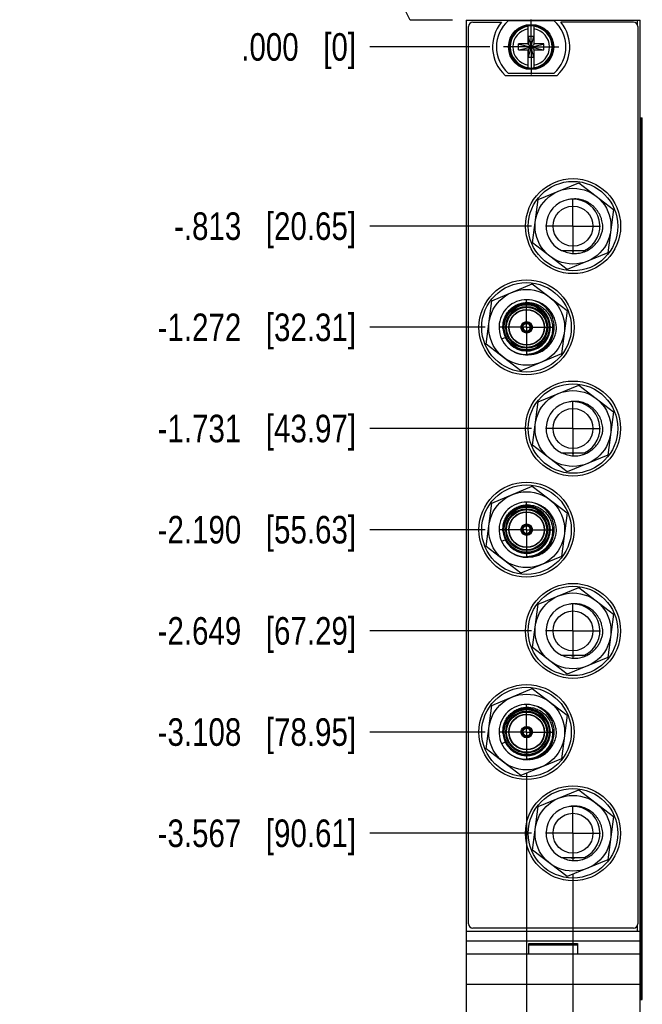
# Model space of a CAD drawing. Header units: inches. Extents: x 0.2 to 16.8, y 0.2 to 10.8.
# Tile 2 of 22: x 2 to 4.8, y 3.8 to 8.2. Entities that reach past the tile are written whole.
import ezdxf

# ---------------------------------------------------------------- set-up
doc = ezdxf.new("R2010")
doc.units = ezdxf.units.IN
doc.header["$LTSCALE"] = 0.935
doc.header["$MEASUREMENT"] = 0
doc.linetypes.add('CENTER', pattern=[0.6, 0.375, -0.075, 0.075, -0.075])
doc.layers.get('0').update_dxf_attribs({"linetype": 'CONTINUOUS'})
doc.layers.add('DEFAULT_1', color=7, linetype='CENTER')
doc.layers.add('DIMENSIONS', color=7, linetype='CONTINUOUS')
doc.styles.get("Standard").update_dxf_attribs({"font": 'txt', "width": 0.8})
doc.dimstyles.new('DIMSTYLE_1', dxfattribs={"dimtxt": 0.125, "dimasz": 0.18, "dimexe": 0.18, "dimexo": 0.0625, "dimgap": 0.09, "dimtad": 0, "dimtih": 1, "dimtoh": 1, "dimdec": 3, "dimzin": 4, "dimdsep": 46, "dimtxsty": 'STANDARD', "dimblk": '_FILLED', "dimblk1": '_FILLED', "dimblk2": '_FILLED', "dimcen": 0.09, "dimadec": 0, "dimazin": 0, "dimtp": 0.01, "dimtm": 0.01, "dimtfac": 1, "dimtdec": 3, "dimtofl": 0, "dimtmove": 0, "dimatfit": 3, "dimldrblk": '_FILLED', "dimfxl": 1, "dimtolj": 1, "dimtzin": 4, "dimarcsym": 0})

# ---------------------------------------------------------------- blocks, each defined once
blk = doc.blocks.new('*D0')
at = {"layer": 'DIMENSIONS', "color": 2, "linetype": 'CONTINUOUS'}
for p, q in [((3.6612, 8.4656), (3.5902, 8.4656)), ((3.7726, 8.243), (3.6612, 8.4656)), ((3.9652, 8.243), (3.7726, 8.243))]:
    blk.add_line(p, q, dxfattribs=at)
at = {"layer": 'DIMENSIONS', "color": 2, "linetype": 'CONTINUOUS', "insert": (3.5277, 8.5281), "char_height": 0.125, "width": 1.025, "attachment_point": 3, "line_spacing_factor": 0.9}
blk.add_mtext('.122{\\Ftxt.shx;\\W1.000000;\\H0.125000; }[3.1]', dxfattribs=at)
blk = doc.blocks.new('_FILLED')
at = {"color": 0, "linetype": 'BYBLOCK'}
blk.add_solid([(0, 0), (-1, 0.174), (-1, -0.174)], dxfattribs=at)
blk = doc.blocks.new('*D1')
at = {"layer": 'DIMENSIONS', "color": 2, "linetype": 'CONTINUOUS'}
blk.add_line((4.1341, 8.1209), (3.5902, 8.1209), dxfattribs=at)
at = {"layer": 'DIMENSIONS', "color": 2, "linetype": 'CONTINUOUS', "insert": (3.5277, 8.1834), "char_height": 0.125, "width": 0.825, "attachment_point": 3, "line_spacing_factor": 0.9}
blk.add_mtext('.000{\\Ftxt.shx;\\W1.000000;\\H0.125000; }[0]', dxfattribs=at)
blk = doc.blocks.new('*D2')
at = {"layer": 'DIMENSIONS', "color": 2, "linetype": 'CONTINUOUS'}
blk.add_line((4.3238, 7.3079), (3.5902, 7.3079), dxfattribs=at)
at = {"layer": 'DIMENSIONS', "color": 2, "linetype": 'CONTINUOUS', "insert": (3.5277, 7.3704), "char_height": 0.125, "width": 1.325, "attachment_point": 3, "line_spacing_factor": 0.9}
blk.add_mtext('-.813{\\Ftxt.shx;\\W1.000000;\\H0.125000; }[20.65]', dxfattribs=at)
blk = doc.blocks.new('*D3')
at = {"layer": 'DIMENSIONS', "color": 2, "linetype": 'CONTINUOUS'}
blk.add_line((4.1136, 6.8489), (3.5902, 6.8489), dxfattribs=at)
at = {"layer": 'DIMENSIONS', "color": 2, "linetype": 'CONTINUOUS', "insert": (3.5277, 6.9114), "char_height": 0.125, "width": 1.425, "attachment_point": 3, "line_spacing_factor": 0.9}
blk.add_mtext('-1.272{\\Ftxt.shx;\\W1.000000;\\H0.125000; }[32.31]', dxfattribs=at)
blk = doc.blocks.new('*D4')
at = {"layer": 'DIMENSIONS', "color": 2, "linetype": 'CONTINUOUS'}
blk.add_line((4.3238, 6.3898), (3.5902, 6.3898), dxfattribs=at)
at = {"layer": 'DIMENSIONS', "color": 2, "linetype": 'CONTINUOUS', "insert": (3.5277, 6.4523), "char_height": 0.125, "width": 1.425, "attachment_point": 3, "line_spacing_factor": 0.9}
blk.add_mtext('-1.731{\\Ftxt.shx;\\W1.000000;\\H0.125000; }[43.97]', dxfattribs=at)
blk = doc.blocks.new('*D5')
at = {"layer": 'DIMENSIONS', "color": 2, "linetype": 'CONTINUOUS'}
blk.add_line((4.1136, 5.9308), (3.5902, 5.9308), dxfattribs=at)
at = {"layer": 'DIMENSIONS', "color": 2, "linetype": 'CONTINUOUS', "insert": (3.5277, 5.9933), "char_height": 0.125, "width": 1.425, "attachment_point": 3, "line_spacing_factor": 0.9}
blk.add_mtext('-2.190{\\Ftxt.shx;\\W1.000000;\\H0.125000; }[55.63]', dxfattribs=at)
blk = doc.blocks.new('*D6')
at = {"layer": 'DIMENSIONS', "color": 2, "linetype": 'CONTINUOUS'}
blk.add_line((4.3238, 5.4717), (3.5902, 5.4717), dxfattribs=at)
at = {"layer": 'DIMENSIONS', "color": 2, "linetype": 'CONTINUOUS', "insert": (3.5277, 5.5342), "char_height": 0.125, "width": 1.425, "attachment_point": 3, "line_spacing_factor": 0.9}
blk.add_mtext('-2.649{\\Ftxt.shx;\\W1.000000;\\H0.125000; }[67.29]', dxfattribs=at)
blk = doc.blocks.new('*D7')
at = {"layer": 'DIMENSIONS', "color": 2, "linetype": 'CONTINUOUS'}
blk.add_line((4.1136, 5.0127), (3.5902, 5.0127), dxfattribs=at)
at = {"layer": 'DIMENSIONS', "color": 2, "linetype": 'CONTINUOUS', "insert": (3.5277, 5.0752), "char_height": 0.125, "width": 1.425, "attachment_point": 3, "line_spacing_factor": 0.9}
blk.add_mtext('-3.108{\\Ftxt.shx;\\W1.000000;\\H0.125000; }[78.95]', dxfattribs=at)
blk = doc.blocks.new('*D8')
at = {"layer": 'DIMENSIONS', "color": 2, "linetype": 'CONTINUOUS'}
blk.add_line((4.3238, 4.5536), (3.5902, 4.5536), dxfattribs=at)
at = {"layer": 'DIMENSIONS', "color": 2, "linetype": 'CONTINUOUS', "insert": (3.5277, 4.6161), "char_height": 0.125, "width": 1.425, "attachment_point": 3, "line_spacing_factor": 0.9}
blk.add_mtext('-3.567{\\Ftxt.shx;\\W1.000000;\\H0.125000; }[90.61]', dxfattribs=at)
blk = doc.blocks.new('*D9')
at = {"layer": 'DIMENSIONS', "color": 2, "linetype": 'CONTINUOUS'}
blk.add_line((4.1341, 3.3002), (3.5902, 3.3002), dxfattribs=at)
at = {"layer": 'DIMENSIONS', "color": 2, "linetype": 'CONTINUOUS', "insert": (3.5277, 3.3627), "char_height": 0.125, "width": 1.525, "attachment_point": 3, "line_spacing_factor": 0.9}
blk.add_mtext('-4.821{\\Ftxt.shx;\\W1.000000;\\H0.125000; }[122.45]', dxfattribs=at)
blk = doc.blocks.new('*D12')
at = {"layer": 'DIMENSIONS', "color": 2, "linetype": 'CONTINUOUS'}
blk.add_line((4.0277, 8.3055), (4.0277, 8.6805), dxfattribs=at)
at = {"layer": 'DIMENSIONS', "color": 2, "linetype": 'CONTINUOUS', "insert": (3.9652, 8.743), "char_height": 0.125, "width": 1.225, "attachment_point": 1, "rotation": 90, "line_spacing_factor": 0.9}
blk.add_mtext('-.294{\\Ftxt.shx;\\W1.000000;\\H0.125000; }[7.47]', dxfattribs=at)
blk = doc.blocks.new('*D13')
at = {"layer": 'DIMENSIONS', "color": 2, "linetype": 'CONTINUOUS'}
blk.add_line((4.5114, 4.366), (4.5114, 2.6677), dxfattribs=at)
at = {"layer": 'DIMENSIONS', "color": 2, "linetype": 'CONTINUOUS', "insert": (4.4489, 2.6052), "char_height": 0.125, "width": 1.425, "attachment_point": 3, "rotation": 90, "line_spacing_factor": 0.9}
blk.add_mtext('4X .190{\\Ftxt.shx;\\W1.000000;\\H0.125000; }[4.82]', dxfattribs=at)
blk = doc.blocks.new('*D14')
at = {"layer": 'DIMENSIONS', "color": 2, "linetype": 'CONTINUOUS'}
blk.add_line((4.3012, 4.8251), (4.3012, 2.6677), dxfattribs=at)
at = {"layer": 'DIMENSIONS', "color": 2, "linetype": 'CONTINUOUS', "insert": (4.2387, 2.6052), "char_height": 0.125, "width": 1.425, "attachment_point": 3, "rotation": 90, "line_spacing_factor": 0.9}
blk.add_mtext('3X .021{\\Ftxt.shx;\\W1.000000;\\H0.125000; }[0.52]', dxfattribs=at)

msp = doc.modelspace()

# ---------------------------------------------------------------- linework, layer by layer
at = {"color": 7, "linetype": 'CONTINUOUS'}
for p, q in [((4.0277, 8.243), (4.0277, 3.1052)), ((4.0277, 8.243), (4.8157, 8.243)), ((4.0577, 8.2329), (4.1873, 8.2329)), ((4.4255, 8.2394), (4.218, 8.2394)), ((4.7857, 8.2329), (4.4562, 8.2329)), ((4.8157, 3.1052), (4.8157, 8.243)), ((4.0377, 4.1429), (4.0377, 8.2129)), ((4.308, 8.1327), (4.308, 8.2156)), ((4.3355, 8.1327), (4.3355, 8.2156)), ((4.8057, 8.2129), (4.8057, 4.1429)), ((4.2647, 8.1072), (4.2647, 8.1347)), ((4.308, 8.1347), (4.2647, 8.1347)), ((4.2678, 8.1079), (4.3757, 8.134)), ((4.2678, 8.134), (4.3757, 8.1079)), ((4.308, 8.1327), (4.31, 8.1327)), ((4.31, 8.0724), (4.3335, 8.1695)), ((4.31, 8.1327), (4.31, 8.1695)), ((4.3335, 8.0724), (4.31, 8.1695)), ((4.31, 8.1695), (4.3335, 8.1695)), ((4.31, 8.1092), (4.3335, 8.1327)), ((4.3335, 8.1092), (4.31, 8.1327)), ((4.3335, 8.1695), (4.3335, 8.1327)), ((4.3335, 8.1327), (4.3355, 8.1327)), ((4.3788, 8.1347), (4.3355, 8.1347)), ((4.3788, 8.1072), (4.3788, 8.1347)), ((4.2647, 8.1072), (4.308, 8.1072)), ((4.308, 8.0263), (4.308, 8.1092)), ((4.31, 8.1092), (4.308, 8.1092)), ((4.31, 8.0724), (4.31, 8.1092)), ((4.3335, 8.1092), (4.3335, 8.0724)), ((4.3355, 8.1092), (4.3335, 8.1092)), ((4.3355, 8.0263), (4.3355, 8.1092)), ((4.3355, 8.1072), (4.3788, 8.1072)), ((4.3335, 8.0724), (4.31, 8.0724)), ((4.218, 8.0024), (4.4255, 8.0024)), ((4.2035, 7.9919), (4.44, 7.9919)), ((4.8157, 7.8), (4.8254, 7.8)), ((4.8256, 3.8), (4.8256, 7.8)), ((4.3537, 7.4288), (4.5372, 7.5049)), ((4.5372, 7.5049), (4.6948, 7.384)), ((4.3279, 7.2319), (4.3537, 7.4288)), ((4.6948, 7.384), (4.669, 7.1871)), ((4.4855, 7.111), (4.3279, 7.2319)), ((4.4586, 7.1979), (4.5641, 7.1979)), ((4.669, 7.1871), (4.4855, 7.111)), ((4.2812, 6.8526), (4.2784, 6.8534)), ((4.2792, 6.8564), (4.282, 6.8557)), ((4.2824, 6.8522), (4.2812, 6.8526)), ((4.282, 6.8557), (4.2833, 6.8555)), ((4.2849, 6.8512), (4.2824, 6.8522)), ((4.2833, 6.8555), (4.2846, 6.8552)), ((4.2846, 6.8552), (4.2855, 6.8551)), ((4.2855, 6.8551), (4.2859, 6.855)), ((4.3114, 6.8619), (4.3134, 6.8635)), ((4.3134, 6.8635), (4.3144, 6.8644)), ((4.3144, 6.8594), (4.3142, 6.8591)), ((4.3144, 6.8644), (4.3165, 6.8664)), ((4.315, 6.8601), (4.3144, 6.8594)), ((4.3158, 6.8611), (4.315, 6.8601)), ((4.3167, 6.8621), (4.3158, 6.8611)), ((4.3187, 6.8642), (4.3167, 6.8621)), ((4.3035, 6.8246), (4.3029, 6.8243)), ((4.3037, 6.8322), (4.3035, 6.8326)), ((4.3039, 6.8247), (4.3035, 6.8246)), ((4.304, 6.8313), (4.3037, 6.8322)), ((4.3049, 6.8289), (4.304, 6.8313)), ((4.3057, 6.8261), (4.3049, 6.8289)), ((4.3073, 6.8336), (4.3078, 6.831)), ((4.3078, 6.831), (4.308, 6.8297)), ((4.308, 6.8297), (4.3087, 6.8269)), ((4.3098, 6.8268), (4.311, 6.8266)), ((4.311, 6.8266), (4.3113, 6.8267)), ((4.3113, 6.8267), (4.312, 6.8267)), ((4.3537, 6.5107), (4.5372, 6.5868)), ((4.5372, 6.5868), (4.6948, 6.4659)), ((4.3279, 6.3138), (4.3537, 6.5107)), ((4.6948, 6.4659), (4.669, 6.269)), ((4.4855, 6.1929), (4.3279, 6.3138)), ((4.4586, 6.2798), (4.5641, 6.2798)), ((4.669, 6.269), (4.4855, 6.1929)), ((4.3114, 5.9438), (4.3134, 5.9454)), ((4.3134, 5.9454), (4.3144, 5.9463)), ((4.3144, 5.9413), (4.3142, 5.941)), ((4.3144, 5.9463), (4.3165, 5.9483)), ((4.315, 5.942), (4.3144, 5.9413)), ((4.3158, 5.943), (4.315, 5.942)), ((4.3167, 5.944), (4.3158, 5.943)), ((4.3187, 5.946), (4.3167, 5.944)), ((4.2812, 5.9345), (4.2784, 5.9353)), ((4.2792, 5.9383), (4.282, 5.9376)), ((4.2824, 5.9341), (4.2812, 5.9345)), ((4.282, 5.9376), (4.2833, 5.9373)), ((4.2849, 5.9331), (4.2824, 5.9341)), ((4.2833, 5.9373), (4.2846, 5.9371)), ((4.2846, 5.9371), (4.2855, 5.937)), ((4.2855, 5.937), (4.2859, 5.9369)), ((4.3035, 5.9065), (4.3029, 5.9062)), ((4.3037, 5.9141), (4.3035, 5.9145)), ((4.3039, 5.9066), (4.3035, 5.9065)), ((4.304, 5.9132), (4.3037, 5.9141)), ((4.3049, 5.9108), (4.304, 5.9132)), ((4.3057, 5.908), (4.3049, 5.9108)), ((4.3073, 5.9155), (4.3078, 5.9129)), ((4.3078, 5.9129), (4.308, 5.9116)), ((4.308, 5.9116), (4.3087, 5.9088)), ((4.3098, 5.9087), (4.311, 5.9085)), ((4.311, 5.9085), (4.3113, 5.9086)), ((4.3113, 5.9086), (4.312, 5.9086)), ((4.3537, 5.5926), (4.5372, 5.6686)), ((4.5372, 5.6686), (4.6948, 5.5478)), ((4.3279, 5.3957), (4.3537, 5.5926)), ((4.6948, 5.5478), (4.669, 5.3509)), ((4.4855, 5.2748), (4.3279, 5.3957)), ((4.4586, 5.3617), (4.5641, 5.3617)), ((4.669, 5.3509), (4.4855, 5.2748)), ((4.1436, 5.1335), (4.327, 5.2096)), ((4.327, 5.2096), (4.4847, 5.0887)), ((4.1177, 4.9366), (4.1436, 5.1335)), ((4.4847, 5.0887), (4.4588, 4.8918)), ((4.2812, 5.0164), (4.2784, 5.0171)), ((4.2792, 5.0202), (4.282, 5.0194)), ((4.2824, 5.0159), (4.2812, 5.0164)), ((4.282, 5.0194), (4.2833, 5.0192)), ((4.2849, 5.015), (4.2824, 5.0159)), ((4.2833, 5.0192), (4.2846, 5.019)), ((4.2846, 5.019), (4.2855, 5.0189)), ((4.2855, 5.0189), (4.2859, 5.0188)), ((4.3114, 5.0256), (4.3134, 5.0273)), ((4.3134, 5.0273), (4.3144, 5.0281)), ((4.3144, 5.0232), (4.3142, 5.0229)), ((4.3144, 5.0281), (4.3165, 5.0302)), ((4.315, 5.0239), (4.3144, 5.0232)), ((4.3158, 5.0249), (4.315, 5.0239)), ((4.3167, 5.0259), (4.3158, 5.0249)), ((4.3187, 5.0279), (4.3167, 5.0259)), ((4.3035, 4.9883), (4.3029, 4.9881)), ((4.3037, 4.996), (4.3035, 4.9963)), ((4.3039, 4.9885), (4.3035, 4.9883)), ((4.304, 4.9951), (4.3037, 4.996)), ((4.3049, 4.9926), (4.304, 4.9951)), ((4.3057, 4.9899), (4.3049, 4.9926)), ((4.3073, 4.9974), (4.3078, 4.9948)), ((4.3078, 4.9948), (4.308, 4.9935)), ((4.308, 4.9935), (4.3087, 4.9907)), ((4.3098, 4.9905), (4.311, 4.9904)), ((4.311, 4.9904), (4.3113, 4.9904)), ((4.3113, 4.9904), (4.312, 4.9905)), ((4.2754, 4.8158), (4.1177, 4.9366)), ((4.4588, 4.8918), (4.2754, 4.8158)), ((4.3537, 4.6745), (4.5372, 4.7505)), ((4.5372, 4.7505), (4.6948, 4.6297)), ((4.3279, 4.4775), (4.3537, 4.6745)), ((4.6948, 4.6297), (4.669, 4.4328)), ((4.4855, 4.3567), (4.3279, 4.4775)), ((4.4586, 4.4436), (4.5641, 4.4436)), ((4.669, 4.4328), (4.4855, 4.3567)), ((4.7857, 4.1229), (4.0577, 4.1229)), ((4.8157, 4.1072), (4.0277, 4.1072)), ((4.8157, 4.0642), (4.0277, 4.0642)), ((4.3117, 4.0542), (4.5317, 4.0542)), ((4.3117, 4.0072), (4.3117, 4.0542)), ((4.3117, 4.0472), (4.5317, 4.0472)), ((4.5317, 4.0542), (4.5317, 4.0072)), ((4.0277, 4.0072), (4.8157, 4.0072)), ((4.8157, 3.8672), (4.0277, 3.8672)), ((4.8157, 3.8), (4.8254, 3.8))]:
    msp.add_line(p, q, dxfattribs=at)
at = {"color": 9, "linetype": 'CONTINUOUS'}
for p, q in [((4.8037, 8.2217), (4.8037, 8.243)), ((4.8168, 7.8), (4.8168, 3.8)), ((4.8037, 4.1072), (4.8037, 4.1342))]:
    msp.add_line(p, q, dxfattribs=at)
at = {"color": 6, "linetype": 'CONTINUOUS'}
for p, q in [((4.1436, 6.9697), (4.327, 7.0458)), ((4.327, 7.0458), (4.4847, 6.925)), ((4.1177, 6.7728), (4.1436, 6.9697)), ((4.4847, 6.925), (4.4588, 6.728)), ((4.2754, 6.652), (4.1177, 6.7728)), ((4.4588, 6.728), (4.2754, 6.652)), ((4.1436, 6.0516), (4.327, 6.1277)), ((4.327, 6.1277), (4.4847, 6.0069)), ((4.1177, 5.8547), (4.1436, 6.0516)), ((4.4847, 6.0069), (4.4588, 5.8099)), ((4.2754, 5.7339), (4.1177, 5.8547)), ((4.4588, 5.8099), (4.2754, 5.7339))]:
    msp.add_line(p, q, dxfattribs=at)
at = {"color": 7, "linetype": 'CONTINUOUS'}
for centre, radius in [((4.3217, 8.1209), 0.1025), ((4.3217, 8.1209), 0.098), ((4.5117, 7.3079), 0.2155), ((4.5114, 7.3079), 0.203), ((4.5114, 7.3079), 0.172), ((4.5114, 7.3079), 0.0905), ((4.3006, 6.8489), 0.2155), ((4.3006, 6.8489), 0.203), ((4.3012, 6.8489), 0.106), ((4.3012, 6.8489), 0.091), ((4.3012, 6.8489), 0.081), ((4.3012, 6.8489), 0.0795), ((4.3012, 6.8489), 0.026), ((4.5114, 6.3898), 0.2155), ((4.5114, 6.3898), 0.203), ((4.5114, 6.3898), 0.172), ((4.5114, 6.3898), 0.0905), ((4.3006, 5.9308), 0.2155), ((4.3006, 5.9308), 0.203), ((4.3012, 5.9308), 0.106), ((4.3012, 5.9308), 0.091), ((4.3012, 5.9308), 0.081), ((4.3012, 5.9308), 0.0795), ((4.3012, 5.9308), 0.026), ((4.5114, 5.4717), 0.2155), ((4.5114, 5.4717), 0.203), ((4.5114, 5.4717), 0.172), ((4.5114, 5.4717), 0.0905), ((4.3006, 5.0127), 0.2155), ((4.3006, 5.0127), 0.203), ((4.3012, 5.0127), 0.172), ((4.3012, 5.0127), 0.106), ((4.3012, 5.0127), 0.091), ((4.3012, 5.0127), 0.081), ((4.3012, 5.0127), 0.0795), ((4.3012, 5.0127), 0.026), ((4.5114, 4.5536), 0.2155), ((4.5114, 4.5536), 0.203), ((4.5114, 4.5536), 0.172), ((4.5114, 4.5536), 0.0905)]:
    msp.add_circle(centre, radius, dxfattribs=at)
at = {"color": 6, "linetype": 'CONTINUOUS'}
for centre in [(4.3012, 6.8489), (4.3012, 5.9308)]:
    msp.add_circle(centre, 0.172, dxfattribs=at)
at = {"color": 9, "linetype": 'CONTINUOUS'}
for centre, radius in [((4.3012, 6.8489), 0.102), ((4.3012, 6.8489), 0.095), ((4.3012, 5.9308), 0.102), ((4.3012, 5.9308), 0.095), ((4.3012, 5.0127), 0.102), ((4.3012, 5.0127), 0.095)]:
    msp.add_circle(centre, radius, dxfattribs=at)
at = {"color": 7, "linetype": 'CONTINUOUS'}
for centre, radius, start, end in [((4.0577, 8.2129), 0.02, 90, 180), ((4.3217, 8.1209), 0.175, 140.2082, 227.4886), ((4.3217, 8.1209), 0.1575, 131.203, 228.797), ((4.3217, 8.1209), 0.1575, 311.203, 48.797), ((4.3217, 8.1209), 0.175, 312.5114, 39.7918), ((4.7857, 8.2129), 0.02, 0, 90), ((4.3217, 8.1209), 0.0956, 81.7166, 98.2834), ((4.3217, 8.1209), 0.0956, 261.7166, 278.2834), ((4.5114, 7.3079), 0.122, 295.6256, 244.3744), ((4.5191, 7.3079), 0.1233, 93.638, 100.9197), ((4.5114, 7.3083), 0.1118, 260.9085, 279.0915), ((4.5113, 7.3079), 0.1114, 260.9006, 270.0228), ((4.5113, 7.3087), 0.1122, 270.0051, 279.0669), ((4.3012, 6.8489), 0.125, 240.0027, 232.6661), ((4.3012, 6.8489), 0.1073, 205.1313, 182.6974), ((4.3045, 6.85), 0.1115, 91.7126, 92.2597), ((4.3045, 6.8516), 0.1099, 90.5644, 91.7118), ((4.2999, 6.8553), 0.1065, 186.1835, 197.4389), ((4.2989, 6.8485), 0.0225, 175.9454, 178.5545), ((4.3012, 6.8489), 0.0245, 152.7007, 177.307), ((4.3012, 6.8489), 0.0232, 168.88, 281.12), ((4.3012, 6.8489), 0.0232, 48.88, 161.12), ((4.2995, 6.8504), 0.0226, 149.9396, 154.0486), ((4.3012, 6.8489), 0.0204, 169.421, 280.579), ((4.3012, 6.8489), 0.0204, 49.421, 160.579), ((4.3012, 6.8489), 0.0195, 160.1149, 170.0238), ((4.3012, 6.8489), 0.0165, 171.859, 278.141), ((4.3012, 6.8489), 0.0165, 51.8588, 158.1408), ((4.3012, 6.8489), 0.0165, 291.859, 38.1409), ((4.3012, 6.8489), 0.0204, 289.421, 40.579), ((4.3012, 6.8489), 0.0232, 288.88, 41.12), ((4.3019, 6.851), 0.0226, 55.9514, 60.0615), ((4.3012, 6.8489), 0.0195, 40.1141, 49.9879), ((4.3012, 6.8489), 0.0245, 32.6897, 57.2993), ((4.3033, 6.8496), 0.0226, 29.9259, 34.0483), ((4.3009, 6.849), 0.0251, 335.3289, 354.7651), ((3.3801, 8.6861), 2.0552, 293.1404, 293.6346), ((4.303, 6.8426), 0.1065, 190.3882, 201.6446), ((4.3008, 6.8467), 0.0226, 269.8689, 274.048), ((4.3012, 6.8489), 0.0245, 272.6932, 297.3104), ((4.3012, 6.8489), 0.0195, 280.1124, 289.9389), ((4.3027, 6.8472), 0.0226, 295.9518, 300.0791), ((4.2981, 6.85), 0.124, 234.1764, 271.4534), ((4.5114, 6.3898), 0.122, 295.6256, 244.3744), ((4.5191, 6.3898), 0.1233, 93.638, 100.9197), ((4.5114, 6.3902), 0.1118, 260.9085, 279.0915), ((4.5113, 6.3898), 0.1114, 260.9006, 270.0228), ((4.5113, 6.3906), 0.1122, 270.0051, 279.0669), ((4.3012, 5.9308), 0.125, 240.0027, 232.6661), ((4.3012, 5.9308), 0.1073, 205.1313, 182.6974), ((4.3045, 5.9319), 0.1115, 91.7126, 92.2597), ((4.3045, 5.9335), 0.1099, 90.5644, 91.7118), ((4.3012, 5.9308), 0.0245, 152.7007, 177.307), ((4.3012, 5.9308), 0.0232, 48.88, 161.12), ((4.2995, 5.9322), 0.0226, 149.9396, 154.0486), ((4.3012, 5.9308), 0.0204, 49.421, 160.579), ((4.3012, 5.9308), 0.0165, 51.8588, 158.1408), ((4.3012, 5.9308), 0.0204, 289.421, 40.579), ((4.3012, 5.9308), 0.0232, 288.88, 41.12), ((4.3019, 5.9329), 0.0226, 55.9514, 60.0615), ((4.3012, 5.9308), 0.0195, 40.1141, 49.9879), ((4.3012, 5.9308), 0.0245, 32.6897, 57.2993), ((4.3033, 5.9315), 0.0226, 29.9259, 34.0483), ((4.2999, 5.9372), 0.1065, 186.1835, 197.4389), ((4.303, 5.9245), 0.1065, 190.3882, 201.6446), ((4.2989, 5.9304), 0.0225, 175.9454, 178.5545), ((4.3012, 5.9308), 0.0232, 168.88, 281.12), ((4.3012, 5.9308), 0.0204, 169.421, 280.579), ((4.3012, 5.9308), 0.0195, 160.1149, 170.0238), ((4.3012, 5.9308), 0.0165, 171.859, 278.141), ((4.3008, 5.9286), 0.0226, 269.8689, 274.048), ((4.3012, 5.9308), 0.0245, 272.6932, 297.3104), ((4.3012, 5.9308), 0.0195, 280.1124, 289.9389), ((4.3012, 5.9308), 0.0165, 291.859, 38.1409), ((4.3027, 5.9291), 0.0226, 295.9518, 300.0791), ((4.3009, 5.9308), 0.0251, 335.3289, 354.7651), ((3.3801, 7.768), 2.0552, 293.1404, 293.6346), ((4.2981, 5.9319), 0.124, 234.1764, 271.4534), ((4.5114, 5.4717), 0.122, 295.6256, 244.3744), ((4.5191, 5.4717), 0.1233, 93.638, 100.9197), ((4.5113, 5.4717), 0.1114, 260.9006, 270.0228), ((4.5114, 5.4721), 0.1118, 260.9085, 279.0915), ((4.5113, 5.4725), 0.1122, 270.0051, 279.0669), ((4.3012, 5.0127), 0.125, 240.0027, 232.6661), ((4.3012, 5.0127), 0.1073, 205.1313, 182.6974), ((4.3045, 5.0138), 0.1115, 91.7126, 92.2597), ((4.3045, 5.0154), 0.1099, 90.5644, 91.7118), ((4.2999, 5.0191), 0.1065, 186.1835, 197.4389), ((4.2989, 5.0122), 0.0225, 175.9454, 178.5545), ((4.3012, 5.0127), 0.0245, 152.7007, 177.307), ((4.3012, 5.0127), 0.0232, 168.88, 281.12), ((4.3012, 5.0127), 0.0232, 48.88, 161.12), ((4.2995, 5.0141), 0.0226, 149.9396, 154.0486), ((4.3012, 5.0127), 0.0204, 169.421, 280.579), ((4.3012, 5.0127), 0.0204, 49.421, 160.579), ((4.3012, 5.0127), 0.0195, 160.1149, 170.0238), ((4.3012, 5.0127), 0.0165, 171.859, 278.141), ((4.3012, 5.0127), 0.0165, 51.8588, 158.1408), ((4.3012, 5.0127), 0.0165, 291.859, 38.1409), ((4.3012, 5.0127), 0.0204, 289.421, 40.579), ((4.3012, 5.0127), 0.0232, 288.88, 41.12), ((4.3019, 5.0148), 0.0226, 55.9514, 60.0615), ((4.3012, 5.0127), 0.0195, 40.1141, 49.9879), ((4.3012, 5.0127), 0.0245, 32.6897, 57.2993), ((4.3033, 5.0134), 0.0226, 29.9259, 34.0483), ((4.3009, 5.0127), 0.0251, 335.3289, 354.7651), ((3.3801, 6.8499), 2.0552, 293.1404, 293.6346), ((4.303, 5.0064), 0.1065, 190.3882, 201.6446), ((4.3008, 5.0105), 0.0226, 269.8689, 274.048), ((4.3012, 5.0127), 0.0245, 272.6932, 297.3104), ((4.3012, 5.0127), 0.0195, 280.1124, 289.9389), ((4.3027, 5.011), 0.0226, 295.9518, 300.0791), ((4.2981, 5.0138), 0.124, 234.1764, 271.4534), ((4.5114, 4.5536), 0.122, 295.6256, 244.3744), ((4.5191, 4.5536), 0.1233, 93.638, 100.9197), ((4.5114, 4.554), 0.1118, 260.9085, 279.0915), ((4.5113, 4.5536), 0.1114, 260.9006, 270.0228), ((4.5113, 4.5544), 0.1122, 270.0051, 279.0669), ((4.0577, 4.1429), 0.02, 180, 270), ((4.7857, 4.1429), 0.02, 270, 360)]:
    msp.add_arc(centre, radius, start, end, dxfattribs=at)
at = {"color": 9, "linetype": 'CONTINUOUS'}
for radius, start, end in [(0.0947, 98.3637, 261.6363), (0.0832, 99.5336, 260.4664), (0.0947, 278.3637, 81.6363), (0.0832, 279.5336, 80.4664)]:
    msp.add_arc((4.3217, 8.1209), radius, start, end, dxfattribs=at)
at = {"color": 6, "linetype": 'CONTINUOUS'}
for centre in [(4.3083, 6.8457), (4.3083, 5.9276)]:
    msp.add_arc(centre, 0.1265, 67.2208, 76.8885, dxfattribs=at)
at = {"color": 7, "linetype": 'CONTINUOUS'}
for points, knots in [([(4.6466, 7.3), (4.6466, 7.3087), (4.6454, 7.322), (4.6411, 7.339), (4.6367, 7.3515), (4.6311, 7.3634), (4.6242, 7.3747), (4.6163, 7.3853), (4.6044, 7.3982), (4.5871, 7.412), (4.5673, 7.422), (4.5506, 7.4273), (4.5376, 7.43), (4.5245, 7.4313), (4.5157, 7.4312), (4.5113, 7.4309)], [0, 0, 0, 0, 0.124866, 0.187441, 0.249973, 0.312479, 0.374993, 0.437523, 0.50006, 0.624944, 0.749829, 0.812355, 0.874876, 0.93742, 1, 1, 1, 1]), ([(4.5661, 7.193), (4.5715, 7.1952), (4.5794, 7.199), (4.5894, 7.2052), (4.5989, 7.2121), (4.6098, 7.2218), (4.6213, 7.2352), (4.6309, 7.2499), (4.6384, 7.2659), (4.6438, 7.2826), (4.6459, 7.2942), (4.6466, 7.3)], [0, 0, 0, 0, 0.124992, 0.187521, 0.250052, 0.375046, 0.500037, 0.625005, 0.75001, 0.875091, 1, 1, 1, 1]), ([(4.4618, 7.1979), (4.4697, 7.1938), (4.4824, 7.1888), (4.4999, 7.185), (4.5134, 7.1837), (4.5268, 7.1838), (4.5402, 7.1854), (4.5534, 7.1884), (4.5619, 7.1913), (4.5661, 7.193)], [0, 0, 0, 0, 0.249699, 0.37479, 0.499822, 0.624851, 0.749898, 0.874948, 1, 1, 1, 1]), ([(4.194, 6.8438), (4.1935, 6.8512), (4.1938, 6.8623), (4.1964, 6.8768), (4.1995, 6.8875), (4.2036, 6.8977), (4.2087, 6.9075), (4.2149, 6.9167), (4.2242, 6.9281), (4.2352, 6.9381), (4.2475, 6.9462), (4.2573, 6.9513), (4.2676, 6.9555), (4.2818, 6.9596), (4.2928, 6.9611), (4.3001, 6.9614)], [0, 0, 0, 0, 0.124847, 0.187438, 0.249979, 0.312489, 0.374997, 0.437526, 0.500067, 0.624979, 0.68749, 0.75, 0.812538, 0.875118, 1, 1, 1, 1]), ([(4.3034, 6.9615), (4.311, 6.9616), (4.3226, 6.9605), (4.3375, 6.9568), (4.3483, 6.9529), (4.3587, 6.9479), (4.3685, 6.9419), (4.3777, 6.935), (4.3889, 6.9246), (4.3985, 6.9125), (4.4062, 6.8992), (4.411, 6.8888), (4.4147, 6.8779), (4.4173, 6.8667), (4.4187, 6.8552), (4.4192, 6.8399), (4.4175, 6.8246), (4.4136, 6.8098), (4.4096, 6.799), (4.4045, 6.7887), (4.3985, 6.7788), (4.3916, 6.7696), (4.3839, 6.7611), (4.3753, 6.7534), (4.3661, 6.7466), (4.3563, 6.7406), (4.3459, 6.7356), (4.3351, 6.7316), (4.3203, 6.7276), (4.3088, 6.7262), (4.3012, 6.726)], [0, 0, 0, 0, 0.062442, 0.093723, 0.124982, 0.156233, 0.187489, 0.21875, 0.250008, 0.31245, 0.343712, 0.374972, 0.406227, 0.437482, 0.468742, 0.500006, 0.562449, 0.593701, 0.624959, 0.656222, 0.687485, 0.718742, 0.749997, 0.781255, 0.812516, 0.843771, 0.875023, 0.906286, 0.937572, 1, 1, 1, 1]), ([(4.2773, 6.8422), (4.2771, 6.8428), (4.2766, 6.845), (4.2764, 6.8473), (4.2764, 6.849)], [0, 0, 0, 0, 0.25063, 1, 1, 1, 1]), ([(4.2766, 6.8506), (4.2768, 6.8509), (4.2769, 6.8514), (4.2774, 6.852), (4.2776, 6.8523), (4.2777, 6.8525)], [0, 0, 0, 0, 0.485955, 0.73839, 1, 1, 1, 1]), ([(4.2945, 6.825), (4.2925, 6.8255), (4.2885, 6.8272), (4.2834, 6.8311), (4.2795, 6.8362), (4.2778, 6.8402), (4.2773, 6.8422)], [0, 0, 0, 0, 0.250026, 0.5, 0.749974, 1, 1, 1, 1]), ([(4.279, 6.8597), (4.279, 6.8594), (4.2789, 6.8588), (4.279, 6.8581), (4.279, 6.8577), (4.2791, 6.8575)], [0, 0, 0, 0, 0.485955, 0.73839, 1, 1, 1, 1]), ([(4.28, 6.8617), (4.2807, 6.863), (4.282, 6.8647), (4.2834, 6.8662), (4.2837, 6.8666)], [0, 0, 0, 0, 0.749511, 1, 1, 1, 1]), ([(4.2837, 6.8666), (4.2858, 6.8686), (4.2905, 6.8719), (4.2962, 6.8734), (4.299, 6.8736)], [0, 0, 0, 0, 0.499996, 1, 1, 1, 1]), ([(4.299, 6.8736), (4.3014, 6.8739), (4.3064, 6.8736), (4.3111, 6.8718), (4.3132, 6.8706)], [0, 0, 0, 0, 0.499932, 1, 1, 1, 1]), ([(4.315, 6.8694), (4.3151, 6.869), (4.3155, 6.8686), (4.3158, 6.868), (4.316, 6.8676), (4.316, 6.8674)], [0, 0, 0, 0, 0.485955, 0.73839, 1, 1, 1, 1]), ([(4.3238, 6.8385), (4.3232, 6.8372), (4.3218, 6.8347), (4.3199, 6.8325), (4.3189, 6.8315)], [0, 0, 0, 0, 0.499885, 1, 1, 1, 1]), ([(4.3217, 6.8627), (4.3213, 6.8628), (4.3209, 6.8632), (4.3203, 6.8635), (4.3199, 6.8637), (4.3197, 6.8637)], [0, 0, 0, 0, 0.485955, 0.73839, 1, 1, 1, 1]), ([(4.3229, 6.8609), (4.3237, 6.8595), (4.3245, 6.8576), (4.3251, 6.8556), (4.3253, 6.8551)], [0, 0, 0, 0, 0.749508, 1, 1, 1, 1]), ([(4.3253, 6.8551), (4.3256, 6.8537), (4.3261, 6.8509), (4.3261, 6.8481), (4.3259, 6.8467)], [0, 0, 0, 0, 0.500113, 1, 1, 1, 1]), ([(4.3007, 6.8241), (4.2992, 6.8241), (4.2971, 6.8243), (4.295, 6.8248), (4.2945, 6.825)], [0, 0, 0, 0, 0.749511, 1, 1, 1, 1]), ([(4.3189, 6.8315), (4.3186, 6.8311), (4.3171, 6.8297), (4.3153, 6.8284), (4.314, 6.8277)], [0, 0, 0, 0, 0.250494, 1, 1, 1, 1]), ([(4.6466, 6.3819), (4.6466, 6.3906), (4.6454, 6.4039), (4.6411, 6.4209), (4.6367, 6.4334), (4.6311, 6.4453), (4.6242, 6.4566), (4.6163, 6.4672), (4.6044, 6.4801), (4.5871, 6.4939), (4.5673, 6.5039), (4.5506, 6.5092), (4.5376, 6.5119), (4.5245, 6.5132), (4.5157, 6.5131), (4.5113, 6.5128)], [0, 0, 0, 0, 0.124866, 0.187441, 0.249973, 0.312479, 0.374993, 0.437523, 0.50006, 0.624944, 0.749829, 0.812355, 0.874876, 0.93742, 1, 1, 1, 1]), ([(4.5661, 6.2749), (4.5715, 6.2771), (4.5794, 6.2809), (4.5894, 6.2871), (4.5989, 6.294), (4.6098, 6.3037), (4.6213, 6.3171), (4.6309, 6.3318), (4.6384, 6.3477), (4.6438, 6.3645), (4.6459, 6.3761), (4.6466, 6.3819)], [0, 0, 0, 0, 0.124992, 0.187521, 0.250052, 0.375046, 0.500037, 0.625005, 0.75001, 0.875091, 1, 1, 1, 1]), ([(4.4618, 6.2798), (4.4697, 6.2757), (4.4824, 6.2707), (4.4999, 6.2669), (4.5134, 6.2656), (4.5268, 6.2657), (4.5402, 6.2673), (4.5534, 6.2703), (4.5619, 6.2732), (4.5661, 6.2749)], [0, 0, 0, 0, 0.249699, 0.37479, 0.499822, 0.624851, 0.749898, 0.874948, 1, 1, 1, 1]), ([(4.194, 5.9257), (4.1935, 5.9331), (4.1938, 5.9442), (4.1964, 5.9587), (4.1995, 5.9693), (4.2036, 5.9796), (4.2087, 5.9894), (4.2149, 5.9986), (4.2242, 6.01), (4.2352, 6.02), (4.2475, 6.0281), (4.2573, 6.0332), (4.2676, 6.0374), (4.2818, 6.0415), (4.2928, 6.043), (4.3001, 6.0433)], [0, 0, 0, 0, 0.124847, 0.187438, 0.249979, 0.312489, 0.374997, 0.437526, 0.500067, 0.624979, 0.68749, 0.75, 0.812538, 0.875118, 1, 1, 1, 1]), ([(4.3034, 6.0434), (4.311, 6.0435), (4.3226, 6.0424), (4.3375, 6.0387), (4.3483, 6.0348), (4.3587, 6.0298), (4.3685, 6.0238), (4.3777, 6.0169), (4.3889, 6.0065), (4.3985, 5.9944), (4.4062, 5.9811), (4.411, 5.9706), (4.4147, 5.9597), (4.4173, 5.9485), (4.4187, 5.9371), (4.4192, 5.9218), (4.4175, 5.9065), (4.4136, 5.8917), (4.4096, 5.8809), (4.4045, 5.8705), (4.3985, 5.8607), (4.3916, 5.8515), (4.3839, 5.843), (4.3753, 5.8353), (4.3661, 5.8285), (4.3563, 5.8225), (4.3459, 5.8175), (4.3351, 5.8135), (4.3203, 5.8095), (4.3088, 5.8081), (4.3012, 5.8079)], [0, 0, 0, 0, 0.062442, 0.093723, 0.124982, 0.156233, 0.187489, 0.21875, 0.250008, 0.31245, 0.343712, 0.374972, 0.406227, 0.437482, 0.468742, 0.500006, 0.562449, 0.593701, 0.624959, 0.656222, 0.687485, 0.718742, 0.749997, 0.781255, 0.812516, 0.843771, 0.875023, 0.906286, 0.937572, 1, 1, 1, 1]), ([(4.279, 5.9416), (4.279, 5.9413), (4.2789, 5.9407), (4.279, 5.94), (4.279, 5.9396), (4.2791, 5.9394)], [0, 0, 0, 0, 0.485955, 0.73839, 1, 1, 1, 1]), ([(4.28, 5.9436), (4.2807, 5.9449), (4.282, 5.9466), (4.2834, 5.9481), (4.2837, 5.9485)], [0, 0, 0, 0, 0.749511, 1, 1, 1, 1]), ([(4.2837, 5.9485), (4.2858, 5.9505), (4.2905, 5.9538), (4.2962, 5.9553), (4.299, 5.9555)], [0, 0, 0, 0, 0.499996, 1, 1, 1, 1]), ([(4.299, 5.9555), (4.3014, 5.9558), (4.3064, 5.9555), (4.3111, 5.9537), (4.3132, 5.9525)], [0, 0, 0, 0, 0.499932, 1, 1, 1, 1]), ([(4.315, 5.9512), (4.3151, 5.9509), (4.3155, 5.9505), (4.3158, 5.9499), (4.316, 5.9495), (4.316, 5.9493)], [0, 0, 0, 0, 0.485955, 0.73839, 1, 1, 1, 1]), ([(4.3217, 5.9446), (4.3213, 5.9447), (4.3209, 5.9451), (4.3203, 5.9454), (4.3199, 5.9456), (4.3197, 5.9456)], [0, 0, 0, 0, 0.485955, 0.73839, 1, 1, 1, 1]), ([(4.3229, 5.9428), (4.3237, 5.9414), (4.3245, 5.9395), (4.3251, 5.9375), (4.3253, 5.937)], [0, 0, 0, 0, 0.749508, 1, 1, 1, 1]), ([(4.2773, 5.9241), (4.2771, 5.9247), (4.2766, 5.9269), (4.2764, 5.9292), (4.2764, 5.9309)], [0, 0, 0, 0, 0.25063, 1, 1, 1, 1]), ([(4.2766, 5.9325), (4.2768, 5.9328), (4.2769, 5.9333), (4.2774, 5.9339), (4.2776, 5.9342), (4.2777, 5.9344)], [0, 0, 0, 0, 0.485955, 0.73839, 1, 1, 1, 1]), ([(4.2945, 5.9068), (4.2925, 5.9074), (4.2885, 5.9091), (4.2834, 5.913), (4.2795, 5.9181), (4.2778, 5.9221), (4.2773, 5.9241)], [0, 0, 0, 0, 0.250026, 0.5, 0.749974, 1, 1, 1, 1]), ([(4.3007, 5.906), (4.2992, 5.906), (4.2971, 5.9062), (4.295, 5.9067), (4.2945, 5.9068)], [0, 0, 0, 0, 0.749511, 1, 1, 1, 1]), ([(4.3189, 5.9134), (4.3186, 5.913), (4.3171, 5.9116), (4.3153, 5.9103), (4.314, 5.9095)], [0, 0, 0, 0, 0.250494, 1, 1, 1, 1]), ([(4.3238, 5.9204), (4.3232, 5.9191), (4.3218, 5.9166), (4.3199, 5.9144), (4.3189, 5.9134)], [0, 0, 0, 0, 0.499885, 1, 1, 1, 1]), ([(4.3253, 5.937), (4.3256, 5.9356), (4.3261, 5.9328), (4.3261, 5.93), (4.3259, 5.9286)], [0, 0, 0, 0, 0.500113, 1, 1, 1, 1]), ([(4.6466, 5.4637), (4.6466, 5.4725), (4.6454, 5.4858), (4.6411, 5.5028), (4.6367, 5.5153), (4.6311, 5.5272), (4.6242, 5.5385), (4.6163, 5.5491), (4.6044, 5.562), (4.5871, 5.5758), (4.5673, 5.5857), (4.5506, 5.5911), (4.5376, 5.5938), (4.5245, 5.5951), (4.5157, 5.595), (4.5113, 5.5947)], [0, 0, 0, 0, 0.124866, 0.187441, 0.249973, 0.312479, 0.374993, 0.437523, 0.50006, 0.624944, 0.749829, 0.812355, 0.874876, 0.93742, 1, 1, 1, 1]), ([(4.5661, 5.3568), (4.5715, 5.359), (4.5794, 5.3628), (4.5894, 5.369), (4.5989, 5.3759), (4.6098, 5.3856), (4.6213, 5.399), (4.6309, 5.4137), (4.6384, 5.4296), (4.6438, 5.4464), (4.6459, 5.4579), (4.6466, 5.4637)], [0, 0, 0, 0, 0.124992, 0.187521, 0.250052, 0.375046, 0.500037, 0.625005, 0.75001, 0.875091, 1, 1, 1, 1]), ([(4.4618, 5.3617), (4.4697, 5.3575), (4.4824, 5.3526), (4.4999, 5.3488), (4.5134, 5.3475), (4.5268, 5.3476), (4.5402, 5.3492), (4.5534, 5.3522), (4.5619, 5.3551), (4.5661, 5.3568)], [0, 0, 0, 0, 0.249699, 0.37479, 0.499822, 0.624851, 0.749898, 0.874948, 1, 1, 1, 1]), ([(4.194, 5.0076), (4.1935, 5.015), (4.1938, 5.0261), (4.1964, 5.0406), (4.1995, 5.0512), (4.2036, 5.0615), (4.2087, 5.0713), (4.2149, 5.0805), (4.2242, 5.0919), (4.2352, 5.1018), (4.2475, 5.11), (4.2573, 5.1151), (4.2676, 5.1193), (4.2818, 5.1234), (4.2928, 5.1249), (4.3001, 5.1252)], [0, 0, 0, 0, 0.124847, 0.187438, 0.249979, 0.312489, 0.374997, 0.437526, 0.500067, 0.624979, 0.68749, 0.75, 0.812538, 0.875118, 1, 1, 1, 1]), ([(4.3034, 5.1253), (4.311, 5.1254), (4.3226, 5.1243), (4.3375, 5.1206), (4.3483, 5.1167), (4.3587, 5.1117), (4.3685, 5.1057), (4.3777, 5.0988), (4.3889, 5.0883), (4.3985, 5.0763), (4.4062, 5.063), (4.411, 5.0525), (4.4147, 5.0416), (4.4173, 5.0304), (4.4187, 5.019), (4.4192, 5.0037), (4.4175, 4.9884), (4.4136, 4.9736), (4.4096, 4.9628), (4.4045, 4.9524), (4.3985, 4.9426), (4.3916, 4.9334), (4.3839, 4.9249), (4.3753, 4.9172), (4.3661, 4.9103), (4.3563, 4.9044), (4.3459, 4.8994), (4.3351, 4.8954), (4.3203, 4.8914), (4.3088, 4.89), (4.3012, 4.8898)], [0, 0, 0, 0, 0.062442, 0.093723, 0.124982, 0.156233, 0.187489, 0.21875, 0.250008, 0.31245, 0.343712, 0.374972, 0.406227, 0.437482, 0.468742, 0.500006, 0.562449, 0.593701, 0.624959, 0.656222, 0.687485, 0.718742, 0.749997, 0.781255, 0.812516, 0.843771, 0.875023, 0.906286, 0.937572, 1, 1, 1, 1]), ([(4.4364, 5.0047), (4.4365, 5.0121), (4.4353, 5.027), (4.4307, 5.0451), (4.4253, 5.0589), (4.4188, 5.0723), (4.4085, 5.0878), (4.3957, 5.1014), (4.3842, 5.1108), (4.375, 5.1171), (4.3652, 5.1226), (4.3517, 5.1287), (4.3409, 5.1319), (4.3337, 5.1334)], [0, 0, 0, 0, 0.124926, 0.249941, 0.312464, 0.374988, 0.49995, 0.624909, 0.687439, 0.749967, 0.812506, 0.875076, 1, 1, 1, 1]), ([(4.2773, 5.006), (4.2771, 5.0066), (4.2766, 5.0088), (4.2764, 5.0111), (4.2764, 5.0128)], [0, 0, 0, 0, 0.25063, 1, 1, 1, 1]), ([(4.2766, 5.0144), (4.2768, 5.0147), (4.2769, 5.0152), (4.2774, 5.0158), (4.2776, 5.0161), (4.2777, 5.0163)], [0, 0, 0, 0, 0.485955, 0.73839, 1, 1, 1, 1]), ([(4.2945, 4.9887), (4.2925, 4.9893), (4.2885, 4.991), (4.2834, 4.9949), (4.2795, 5), (4.2778, 5.004), (4.2773, 5.006)], [0, 0, 0, 0, 0.250026, 0.5, 0.749974, 1, 1, 1, 1]), ([(4.279, 5.0235), (4.279, 5.0231), (4.2789, 5.0226), (4.279, 5.0219), (4.279, 5.0215), (4.2791, 5.0213)], [0, 0, 0, 0, 0.485955, 0.73839, 1, 1, 1, 1]), ([(4.28, 5.0255), (4.2807, 5.0268), (4.282, 5.0285), (4.2834, 5.03), (4.2837, 5.0304)], [0, 0, 0, 0, 0.749511, 1, 1, 1, 1]), ([(4.2837, 5.0304), (4.2858, 5.0324), (4.2905, 5.0357), (4.2962, 5.0372), (4.299, 5.0374)], [0, 0, 0, 0, 0.499996, 1, 1, 1, 1]), ([(4.299, 5.0374), (4.3014, 5.0376), (4.3064, 5.0374), (4.3111, 5.0356), (4.3132, 5.0344)], [0, 0, 0, 0, 0.499932, 1, 1, 1, 1]), ([(4.3118, 4.8886), (4.3195, 4.8888), (4.3311, 4.8901), (4.3461, 4.894), (4.357, 4.898), (4.3676, 4.9029), (4.3809, 4.9108), (4.3962, 4.9228), (4.4092, 4.9373), (4.4178, 4.9501), (4.4235, 4.9603), (4.4282, 4.9709), (4.4332, 4.9856), (4.4356, 4.997), (4.4364, 5.0047)], [0, 0, 0, 0, 0.124928, 0.18746, 0.249995, 0.312529, 0.375058, 0.499996, 0.624936, 0.687457, 0.749978, 0.81252, 0.875094, 1, 1, 1, 1]), ([(4.315, 5.0331), (4.3151, 5.0328), (4.3155, 5.0324), (4.3158, 5.0317), (4.316, 5.0314), (4.316, 5.0312)], [0, 0, 0, 0, 0.485955, 0.73839, 1, 1, 1, 1]), ([(4.3217, 5.0265), (4.3213, 5.0266), (4.3209, 5.027), (4.3203, 5.0273), (4.3199, 5.0274), (4.3197, 5.0275)], [0, 0, 0, 0, 0.485955, 0.73839, 1, 1, 1, 1]), ([(4.3229, 5.0247), (4.3237, 5.0233), (4.3245, 5.0214), (4.3251, 5.0194), (4.3253, 5.0189)], [0, 0, 0, 0, 0.749508, 1, 1, 1, 1]), ([(4.3253, 5.0189), (4.3256, 5.0175), (4.3261, 5.0147), (4.3261, 5.0119), (4.3259, 5.0104)], [0, 0, 0, 0, 0.500113, 1, 1, 1, 1]), ([(4.3007, 4.9879), (4.2992, 4.9879), (4.2971, 4.9881), (4.295, 4.9886), (4.2945, 4.9887)], [0, 0, 0, 0, 0.749511, 1, 1, 1, 1]), ([(4.3189, 4.9953), (4.3186, 4.9949), (4.3171, 4.9935), (4.3153, 4.9922), (4.314, 4.9914)], [0, 0, 0, 0, 0.250494, 1, 1, 1, 1]), ([(4.3238, 5.0023), (4.3232, 5.001), (4.3218, 4.9985), (4.3199, 4.9963), (4.3189, 4.9953)], [0, 0, 0, 0, 0.499885, 1, 1, 1, 1]), ([(4.6466, 4.5456), (4.6466, 4.5544), (4.6454, 4.5676), (4.6411, 4.5847), (4.6367, 4.5972), (4.6311, 4.6091), (4.6242, 4.6204), (4.6163, 4.631), (4.6044, 4.6439), (4.5871, 4.6577), (4.5673, 4.6676), (4.5506, 4.673), (4.5376, 4.6757), (4.5245, 4.677), (4.5157, 4.6769), (4.5113, 4.6766)], [0, 0, 0, 0, 0.124866, 0.187441, 0.249973, 0.312479, 0.374993, 0.437523, 0.50006, 0.624944, 0.749829, 0.812355, 0.874876, 0.93742, 1, 1, 1, 1]), ([(4.5661, 4.4387), (4.5715, 4.4409), (4.5794, 4.4447), (4.5894, 4.4509), (4.5989, 4.4577), (4.6098, 4.4675), (4.6213, 4.4808), (4.6309, 4.4956), (4.6384, 4.5115), (4.6438, 4.5283), (4.6459, 4.5398), (4.6466, 4.5456)], [0, 0, 0, 0, 0.124992, 0.187521, 0.250052, 0.375046, 0.500037, 0.625005, 0.75001, 0.875091, 1, 1, 1, 1]), ([(4.4618, 4.4436), (4.4697, 4.4394), (4.4824, 4.4344), (4.4999, 4.4307), (4.5134, 4.4294), (4.5268, 4.4295), (4.5402, 4.4311), (4.5534, 4.4341), (4.5619, 4.437), (4.5661, 4.4387)], [0, 0, 0, 0, 0.249699, 0.37479, 0.499822, 0.624851, 0.749898, 0.874948, 1, 1, 1, 1])]:
    msp.add_open_spline(points, degree=3, knots=knots, dxfattribs=at)
at = {"color": 6, "linetype": 'CONTINUOUS'}
for points, knots in [([(4.4097, 6.9214), (4.4063, 6.9259), (4.399, 6.9344), (4.3864, 6.9456), (4.3725, 6.9551), (4.3624, 6.9601), (4.3572, 6.9623)], [0, 0, 0, 0, 0.250032, 0.500065, 0.750025, 1, 1, 1, 1]), ([(4.4364, 6.8409), (4.4365, 6.8481), (4.4353, 6.8625), (4.4302, 6.8835), (4.4232, 6.9002), (4.416, 6.9126), (4.4119, 6.9185), (4.4097, 6.9214)], [0, 0, 0, 0, 0.249801, 0.499965, 0.749887, 0.874927, 1, 1, 1, 1]), ([(4.3177, 6.7251), (4.3214, 6.7254), (4.3289, 6.7262), (4.3436, 6.7293), (4.3613, 6.7356), (4.3777, 6.7449), (4.3897, 6.7539), (4.398, 6.7614), (4.4057, 6.7697), (4.4149, 6.7815), (4.4245, 6.7977), (4.4326, 6.8187), (4.4356, 6.8335), (4.4364, 6.8409)], [0, 0, 0, 0, 0.062543, 0.125077, 0.250032, 0.374991, 0.437522, 0.500054, 0.562595, 0.625128, 0.750061, 0.875109, 1, 1, 1, 1]), ([(4.4097, 6.0033), (4.4063, 6.0077), (4.399, 6.0163), (4.3864, 6.0275), (4.3725, 6.037), (4.3624, 6.042), (4.3572, 6.0442)], [0, 0, 0, 0, 0.250032, 0.500065, 0.750025, 1, 1, 1, 1]), ([(4.4364, 5.9228), (4.4365, 5.93), (4.4353, 5.9444), (4.4302, 5.9654), (4.4232, 5.982), (4.416, 5.9945), (4.4119, 6.0004), (4.4097, 6.0033)], [0, 0, 0, 0, 0.249801, 0.499965, 0.749887, 0.874927, 1, 1, 1, 1]), ([(4.3177, 5.807), (4.3214, 5.8073), (4.3289, 5.8081), (4.3436, 5.8112), (4.3613, 5.8175), (4.3777, 5.8268), (4.3897, 5.8358), (4.398, 5.8433), (4.4057, 5.8516), (4.4149, 5.8634), (4.4245, 5.8796), (4.4326, 5.9006), (4.4356, 5.9154), (4.4364, 5.9228)], [0, 0, 0, 0, 0.062543, 0.125077, 0.250032, 0.374991, 0.437522, 0.500054, 0.562595, 0.625128, 0.750061, 0.875109, 1, 1, 1, 1])]:
    msp.add_open_spline(points, degree=3, knots=knots, dxfattribs=at)
at = {"layer": 'DEFAULT_1', "color": 7, "linetype": 'CENTER'}
for p, q in [((4.3217, 8.1209), (4.3217, 8.246)), ((4.3217, 8.1209), (4.1966, 8.1209)), ((4.3217, 8.1209), (4.3217, 7.9958)), ((4.3217, 8.1209), (4.4468, 8.1209)), ((4.5114, 7.3079), (4.5114, 7.433)), ((4.5114, 7.3079), (4.3863, 7.3079)), ((4.5114, 7.3079), (4.5114, 7.1828)), ((4.5114, 7.3079), (4.6365, 7.3079)), ((4.3012, 6.8489), (4.3012, 6.974)), ((4.3012, 6.8489), (4.1761, 6.8489)), ((4.3012, 6.8489), (4.3012, 6.7238)), ((4.3012, 6.8489), (4.4263, 6.8489)), ((4.5114, 6.3898), (4.5114, 6.5149)), ((4.5114, 6.3898), (4.3863, 6.3898)), ((4.5114, 6.3898), (4.5114, 6.2647)), ((4.5114, 6.3898), (4.6365, 6.3898)), ((4.3012, 5.9308), (4.3012, 6.0559)), ((4.3012, 5.9308), (4.1761, 5.9308)), ((4.3012, 5.9308), (4.3012, 5.8057)), ((4.3012, 5.9308), (4.4263, 5.9308)), ((4.5114, 5.4717), (4.5114, 5.5968)), ((4.5114, 5.4717), (4.3863, 5.4717)), ((4.5114, 5.4717), (4.6365, 5.4717)), ((4.5114, 5.4717), (4.5114, 5.3466)), ((4.3012, 5.0127), (4.3012, 5.1378)), ((4.3012, 5.0127), (4.1761, 5.0127)), ((4.3012, 5.0127), (4.4263, 5.0127)), ((4.3012, 5.0127), (4.3012, 4.8876)), ((4.5114, 4.5536), (4.5114, 4.6787)), ((4.5114, 4.5536), (4.3863, 4.5536)), ((4.5114, 4.5536), (4.6365, 4.5536)), ((4.5114, 4.5536), (4.5114, 4.4285))]:
    msp.add_line(p, q, dxfattribs=at)

# ---------------------------------------------------------------- dimensions: what is measured, and where the dimension line sits
at = {"layer": 'DIMENSIONS', "color": 2, "linetype": 'CONTINUOUS'}
for feature_location, offset, dtype, origin, text, picture, middle in [((4.0277, 8.3055), (0, 0.375), 1, (4.3217, 8.243), '-<>', '*D12', (4.0277, 9.3555)), ((4.1341, 3.3002), (-0.5439, 0), 0, (4.1966, 8.1209), '-<>', '*D9', (2.5152, 3.3002)), ((4.1136, 6.8489), (-0.5234, 0), 0, (4.1761, 8.1209), '-<>', '*D3', (2.5652, 6.8489)), ((4.3238, 6.3898), (-0.7335, 0), 0, (4.3863, 8.1209), '-<>', '*D4', (2.5652, 6.3898)), ((4.1136, 5.9308), (-0.5234, 0), 0, (4.1761, 8.1209), '-<>', '*D5', (2.5652, 5.9308)), ((4.3238, 5.4717), (-0.7335, 0), 0, (4.3863, 8.1209), '-<>', '*D6', (2.5652, 5.4717)), ((4.1136, 5.0127), (-0.5234, 0), 0, (4.1761, 8.1209), '-<>', '*D7', (2.5652, 5.0127)), ((4.3238, 4.5536), (-0.7335, 0), 0, (4.3863, 8.1209), '-<>', '*D8', (2.5652, 4.5536)), ((4.3238, 7.3079), (-0.7335, 0), 0, (4.3863, 8.1209), '-<>', '*D2', (2.6652, 7.3079)), ((4.3012, 4.82507), (0, -2.15741), 1, (4.32174, 4.88757), '3X <>', '*D14', (4.41322, 1.71386)), ((4.5114, 4.366), (0, -1.6984), 1, (4.3217, 4.4285), '4X <>', '*D13', (4.6234, 1.7139))]:
    dim = msp.add_ordinate_dim(feature_location=feature_location, offset=offset, dtype=dtype, origin=origin, text=text, dimstyle='DIMSTYLE_1', dxfattribs=at)
    dim.commit()
    dim.dimension.update_dxf_attribs({"geometry": picture, "text_midpoint": middle})
for feature_location, offset, origin, picture, middle in [((3.9652, 8.243), (-0.375, 0.2226), (4.1966, 8.1209), '*D0', (2.7652, 8.4656)), ((4.1341434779, 8.1209414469), (-0.543915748, 0), (4.1966434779, 8.1209414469), '*D1', (2.8652277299, 8.1209414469))]:
    dim = msp.add_ordinate_dim(feature_location=feature_location, offset=offset, dtype=0, origin=origin, dimstyle='DIMSTYLE_1', dxfattribs=at)
    dim.commit()
    dim.dimension.update_dxf_attribs({"geometry": picture, "text_midpoint": middle})

doc.saveas('drawing.dxf')
